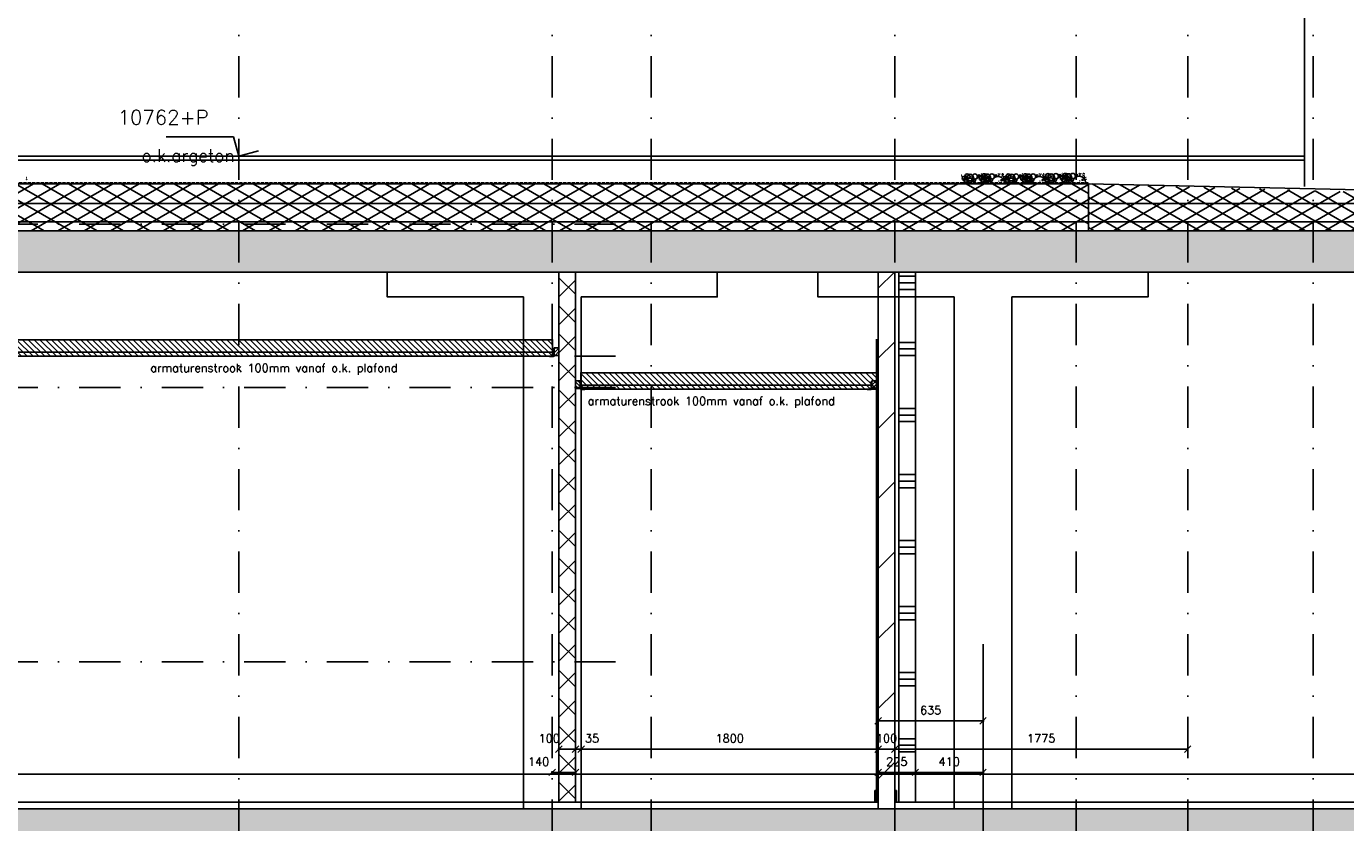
# Model space of a CAD drawing. Extents: x 0 to 297174, y -27731 to 163980.
# Tile 114 of 152: x 181911 to 189905, y 99172 to 103994. Entities that reach past the tile are written whole.
import ezdxf

# ---------------------------------------------------------------- set-up
doc = ezdxf.new("R2010")
doc.units = 0
doc.header["$LTSCALE"] = 5
doc.header["$MEASUREMENT"] = 0
doc.header["$PDMODE"] = 3
doc.header["$PDSIZE"] = 0.1
for name, pattern in [('DASHDOT', [1, 0.5, -0.25, 0, -0.25]), ('DD1', [2.66667, 1.66667, -0.5, 0, -0.5]), ('HIDDEN', [0.375, 0.25, -0.125])]:
    doc.linetypes.add(name, pattern=pattern)
doc.layers.get('0').update_dxf_attribs({"linetype": 'CONTINUOUS'})
doc.layers.get('DEFPOINTS').update_dxf_attribs({"linetype": 'CONTINUOUS'})
for name, color, linetype in [('A--01A1_ACEER', 1, 'CONTINUOUS'), ('A--A21--_F-23-', 9, 'CONTINUOUS'), ('A--A22--_F123-', 9, 'CONTINUOUS'), ('A--A23--_F--3-', 9, 'CONTINUOUS'), ('A--A25--_F--3-', 9, 'CONTINUOUS'), ('A--L13D3_VLOEREN', 3, 'CONTINUOUS'), ('A--L21--_F-23-', 4, 'CONTINUOUS'), ('A--L21D1_BUITENWAND', 1, 'CONTINUOUS'), ('A--L22--', 3, 'CONTINUOUS'), ('A--L22--_F--3-', 7, 'CONTINUOUS'), ('A--L22--_F-23-', 7, 'CONTINUOUS'), ('A--L22D2_BINNENWAND', 2, 'CONTINUOUS'), ('A--L23--', 7, 'CONTINUOUS'), ('A--L23--_F--3-', 7, 'CONTINUOUS'), ('A--L25--', 7, 'CONTINUOUS'), ('A--L25--_F-23-', 7, 'CONTINUOUS'), ('A--L27DC4_DAKEN', 4, 'HIDDEN'), ('A--L28D1_KONSTRUKTIES', 1, 'CONTINUOUS'), ('A--L35-D2-_PLAFONDS', 2, 'CONTINUOUS'), ('A--L35-D4-_PLAFONDS', 4, 'CONTINUOUS'), ('A--L35D1_PLAFONDS', 1, 'CONTINUOUS'), ('A--M$1A-_F123-', 1, 'CONTINUOUS'), ('A--M01A1_MAATVOERING', 1, 'CONTINUOUS'), ('A--M01B1_HOOGTE_MAATV', 1, 'CONTINUOUS'), ('A--T01B2_HOOGTE_MAATV', 2, 'CONTINUOUS'), ('A--T01B3_HOOGTE_MAATV', 3, 'CONTINUOUS'), ('STRAMIEN', 8, 'DD1'), ('X--LR---_CP', 7, 'CONTINUOUS')]:
    doc.layers.add(name, color=color, linetype=linetype)
doc.styles.add('HIEMSTRA', font='romans.shx')
doc.styles.add('HOOGTEXT', font='ROMANS.shx', dxfattribs={"height": 2.5})
doc.dimstyles.get("Standard").update_dxf_attribs({"dimscale": 50, "dimtxt": 2.5, "dimasz": 2, "dimexe": 0.3, "dimexo": 0.3, "dimgap": 2, "dimtad": 1, "dimdec": 0, "dimzin": 0, "dimdsep": 46, "dimtxsty": 'HIEMSTRA', "dimblk1": 'OBLIQUE', "dimblk2": 'OBLIQUE', "dimsah": 1, "dimcen": 0.09, "dimdle": 0.3, "dimclrd": 1, "dimclre": 1, "dimclrt": 2, "dimadec": 0, "dimazin": 0, "dimtfac": 1, "dimtdec": 4, "dimtix": 1, "dimtmove": 2, "dimatfit": 3, "dimldrblk": 'OBLIQUE', "dimfxl": 0, "dimtvp": 625, "dimtolj": 1, "dimtzin": 0, "dimarcsym": 0})

# ---------------------------------------------------------------- blocks, each defined once
blk = doc.blocks.new('GRIND')
for centre, radius in [((11.9, 51.7), 0.331), ((11.9, 47), 0.331), ((21.9, 35.1), 7.92), ((15.7, 24.2), 0.331), ((21.3, 19.4), 0.331), ((24.3, 27.4), 0.331), ((24.4, 27.4), 0.331), ((25.4, 7.4), 0.331), ((25.7, 7.5), 0.331), ((36.6, 18.6), 9.89), ((28.6, 47.3), 0.331), ((28.6, 47.3), 0.331), ((28.6, 14.5), 0.331), ((29, 1.6), 0.331), ((29.5, 20.6), 0.331), ((44.2, 45.6), 13.8), ((31.5, 27.2), 0.331), ((33.6, 51.1), 0.331), ((36.2, 28.8), 0.331), ((36.6, 27), 0.331), ((36.6, 4.5), 0.331), ((37, 22.3), 0.331), ((38.9, 44.7), 0.331), ((39.3, 44.9), 0.331), ((41.6, 20.1), 0.331), ((42.4, 32.2), 0.331), ((42.4, 32.2), 0.331), ((63.6, 37.9), 19.8), ((44.4, 43.2), 0.331), ((45.3, 23.5), 0.331), ((59.9, 20.6), 13.8), ((46.7, 20), 0.331), ((47.2, 15.2), 0.331), ((48.9, 52), 0.331), ((50.1, 4.5), 0.331), ((55.4, 16.4), 0.331), ((63.6, 42.1), 0.331), ((64.1, 53.8), 0.331), ((64.2, 53.8), 0.331), ((68.9, 42.1), 0.331), ((72.1, 53.9), 0.331), ((72.2, 53.8), 0.331), ((72.4, 53.8), 0.331), ((83.6, 21), 9.89), ((75, 16.5), 0.331), ((80.1, 35.8), 5.32), ((91.4, 43.5), 15.8), ((80.1, 35.8), 0.331), ((80.1, 35.8), 0.331), ((80.2, 51.6), 0.331), ((87.8, 22.1), 7.91), ((80.5, 25.5), 0.331), ((80.5, 25.5), 0.331), ((80.5, 25.5), 0.331), ((80.5, 25.5), 0.331), ((82.7, 33.2), 0.331), ((82.7, 33.2), 0.331), ((82.7, 33.2), 0.331), ((82.7, 33.2), 0.331), ((92.2, 26.1), 0.331), ((116.3, 47.4), 5.94), ((114.8, 47.9), 0.331), ((124.8, 36), 7.92), ((118.6, 25.2), 0.331), ((121.3, 51), 0.331), ((123.6, 0.8), 0.331), ((124.2, 20.4), 0.331), ((127.2, 28.3), 0.331), ((127.3, 28.4), 0.331), ((128.3, 8.4), 0.331), ((128.6, 8.5), 0.331), ((130, 59.7), 0.331), ((139.5, 19.6), 9.89), ((131.5, 48.3), 0.331), ((131.5, 48.3), 0.331), ((131.5, 15.5), 0.331), ((131.9, 2.5), 0.331), ((132.3, 50.9), 0.331), ((132.4, 21.5), 0.331), ((147.1, 46.5), 13.8), ((133.9, 14.5), 0.331), ((134.4, 28.1), 0.331), ((136.5, 52.1), 0.331), ((137, 50.9), 0.331), ((139.1, 29.8), 0.331), ((139.4, 57.3), 0.331), ((139.5, 28), 0.331), ((139.5, 5.4), 0.331), ((139.6, 57.8), 0.331), ((139.9, 23.3), 0.331), ((141.8, 45.6), 0.331), ((142.1, 45.9), 0.331), ((144.5, 21), 0.331), ((145.3, 33.1), 0.331), ((145.3, 33.1), 0.331), ((150.1, 20.5), 3.96), ((166.5, 38.8), 19.8), ((147.3, 44.1), 0.331), ((148.2, 24.5), 0.331), ((162.8, 21.6), 13.8), ((149.6, 20.9), 0.331), ((150.1, 16.2), 0.331), ((151.8, 53), 0.331), ((152.6, 54.6), 0.331), ((152.9, 54.4), 0.331), ((153, 5.4), 0.331), ((153.1, 44.6), 0.331), ((153.4, 44.4), 0.331), ((153.9, 19.9), 0.331), ((155.8, 59.1), 0.331), ((156.1, 59.6), 0.331), ((158.1, 45.6), 0.331), ((158.3, 17.4), 0.331), ((158.7, 20.6), 0.331), ((161.7, 34.7), 0.331), ((162.3, 35.6), 0.331), ((162.8, 40.3), 0.331), ((163.4, 56.7), 0.331), ((166.5, 43), 0.331), ((167, 54.8), 0.331), ((167.1, 54.7), 0.331), ((168.7, 6.2), 0.331), ((168.7, 6.2), 0.331), ((168.7, 6.2), 0.331), ((168.7, 6.2), 0.331), ((171.1, 34.4), 0.331), ((171.7, 23.3), 0.331), ((171.8, 43), 0.331), ((175, 54.8), 0.331), ((175.1, 54.8), 0.331), ((175.3, 54.7), 0.331), ((186.5, 21.9), 9.89), ((177.9, 17.4), 0.331), ((183, 36.7), 5.32), ((194.3, 44.4), 15.8), ((183, 36.7), 0.331), ((183, 36.7), 0.331), ((190.7, 23), 7.91), ((183.4, 26.4), 0.331), ((183.4, 26.4), 0.331), ((183.4, 26.4), 0.331), ((183.4, 26.4), 0.331), ((185.6, 34.1), 0.331), ((185.6, 34.1), 0.331), ((185.6, 34.1), 0.331), ((185.6, 34.1), 0.331), ((191.9, 0.6), 0.331), ((195.1, 27.1), 0.331), ((219.2, 48.3), 5.94), ((224.2, 51.9), 0.331), ((232.9, 60.6), 0.331), ((235.2, 51.8), 0.331), ((236.8, 15.5), 0.331), ((239.9, 51.8), 0.331), ((242.3, 58.3), 0.331), ((242.5, 58.8), 0.331), ((253, 21.4), 3.96), ((255.5, 55.5), 0.331), ((255.8, 55.3), 0.331), ((256, 45.6), 0.331), ((256.3, 45.4), 0.331), ((256.8, 20.9), 0.331), ((258.7, 60), 0.331), ((259, 60.5), 0.331), ((261, 46.5), 0.331), ((261.6, 51.7), 0.331), ((261.6, 47), 0.331), ((261.6, 21.5), 0.331), ((271.5, 35.1), 7.92), ((264.6, 35.6), 0.331), ((265.2, 36.5), 0.331), ((265.4, 24.2), 0.331), ((265.7, 41.2), 0.331), ((266.3, 57.7), 0.331), ((270.9, 19.4), 0.331), ((271.6, 7.2), 0.331), ((271.6, 7.2), 0.331), ((271.6, 7.2), 0.331), ((271.6, 7.2), 0.331), ((274, 35.4), 0.331), ((273.9, 27.4), 0.331), ((274, 27.4), 0.331), ((274.6, 24.2), 0.331), ((275.1, 7.4), 0.331), ((275.3, 7.5), 0.331), ((286.2, 18.6), 9.89), ((278.3, 47.3), 0.331), ((278.3, 47.3), 0.331), ((278.3, 14.5), 0.331), ((278.6, 1.6), 0.331), ((279.2, 20.6), 0.331), ((293.8, 45.6), 13.8), ((281.1, 27.2), 0.331), ((283.3, 51.1), 0.331), ((285.8, 28.8), 0.331), ((286.2, 27), 0.331), ((286.2, 4.5), 0.331), ((286.7, 22.3), 0.331), ((288.6, 44.7), 0.331), ((288.9, 44.9), 0.331), ((291.3, 20.1), 0.331), ((292, 32.2), 0.331), ((292, 32.2), 0.331), ((313.2, 37.9), 19.8), ((294.1, 43.2), 0.331), ((294.9, 23.5), 0.331), ((309.6, 20.6), 13.8), ((296.4, 20), 0.331), ((296.8, 15.2), 0.331), ((298.6, 52), 0.331), ((299.7, 4.5), 0.331), ((305.1, 16.4), 0.331), ((313.2, 42.1), 0.331), ((313.7, 53.8), 0.331), ((313.8, 53.8), 0.331), ((318.5, 42.1), 0.331), ((321.7, 53.9), 0.331), ((321.9, 53.8), 0.331), ((322, 53.8), 0.331), ((333.3, 21), 9.89), ((324.6, 16.5), 0.331), ((329.7, 35.8), 5.32), ((341, 43.5), 15.8), ((329.7, 35.8), 0.331), ((329.7, 35.8), 0.331), ((329.8, 51.6), 0.331), ((337.4, 22.1), 7.91), ((330.1, 25.5), 0.331), ((330.1, 25.5), 0.331), ((330.1, 25.5), 0.331), ((330.1, 25.5), 0.331), ((332.4, 33.2), 0.331), ((332.4, 33.2), 0.331), ((332.4, 33.2), 0.331), ((332.4, 33.2), 0.331), ((341.9, 26.1), 0.331), ((366, 47.4), 5.94), ((364.4, 47.9), 0.331), ((374.4, 36), 7.92), ((368.3, 25.2), 0.331), ((370.9, 51), 0.331), ((373.3, 0.8), 0.331), ((373.8, 20.4), 0.331), ((376.8, 28.3), 0.331), ((376.9, 28.4), 0.331), ((378, 8.4), 0.331), ((378.2, 8.5), 0.331), ((389.1, 19.6), 9.89), ((379.6, 59.7), 0.331), ((381.2, 48.3), 0.331), ((381.2, 48.3), 0.331), ((381.2, 15.5), 0.331), ((381.5, 2.5), 0.331), ((381.9, 50.9), 0.331), ((382.1, 21.5), 0.331), ((396.7, 46.5), 13.8), ((383.6, 14.5), 0.331), ((384, 28.1), 0.331), ((386.2, 52.1), 0.331), ((386.6, 50.9), 0.331), ((388.7, 29.8), 0.331), ((389, 57.3), 0.331), ((389.1, 28), 0.331), ((389.1, 5.4), 0.331), ((389.3, 57.8), 0.331), ((389.6, 23.3), 0.331), ((391.5, 45.6), 0.331), ((391.8, 45.9), 0.331), ((394.2, 21), 0.331), ((394.9, 33.1), 0.331), ((394.9, 33.1), 0.331), ((399.7, 20.5), 3.96), ((416.1, 38.8), 19.8), ((397, 44.1), 0.331), ((397.8, 24.5), 0.331), ((412.5, 21.6), 13.8), ((399.3, 20.9), 0.331), ((399.7, 16.2), 0.331), ((401.5, 53), 0.331), ((402.2, 54.6), 0.331), ((402.5, 54.4), 0.331), ((402.6, 5.4), 0.331), ((402.8, 44.6), 0.331), ((403.1, 44.4), 0.331), ((403.6, 19.9), 0.331), ((405.4, 59.1), 0.331), ((405.7, 59.6), 0.331), ((407.8, 45.6), 0.331), ((408, 17.4), 0.331), ((408.4, 20.6), 0.331), ((411.3, 34.7), 0.331), ((411.9, 35.6), 0.331), ((412.5, 40.3), 0.331), ((413.1, 56.7), 0.331), ((416.1, 43), 0.331), ((416.6, 54.8), 0.331), ((416.7, 54.7), 0.331), ((418.4, 6.2), 0.331), ((418.4, 6.2), 0.331), ((418.4, 6.2), 0.331), ((418.4, 6.2), 0.331), ((420.7, 34.4), 0.331), ((421.3, 23.3), 0.331), ((421.4, 43), 0.331), ((424.6, 54.8), 0.331), ((424.8, 54.8), 0.331), ((424.9, 54.7), 0.331), ((436.1, 21.9), 9.89), ((427.5, 17.4), 0.331), ((432.6, 36.7), 5.32), ((443.9, 44.4), 15.8), ((432.6, 36.7), 0.331), ((432.6, 36.7), 0.331), ((440.3, 23), 7.91), ((433, 26.4), 0.331), ((433, 26.4), 0.331), ((433, 26.4), 0.331), ((433, 26.4), 0.331), ((435.3, 34.1), 0.331), ((435.3, 34.1), 0.331), ((435.3, 34.1), 0.331), ((435.3, 34.1), 0.331), ((441.6, 0.6), 0.331), ((444.8, 27.1), 0.331), ((468.9, 48.3), 5.94), ((473.8, 51.9), 0.331), ((482.5, 60.6), 0.331), ((484.8, 51.8), 0.331), ((486.5, 15.5), 0.331), ((489.5, 51.8), 0.331), ((491.9, 58.3), 0.331), ((492.2, 58.8), 0.331), ((502.6, 21.4), 3.96), ((502.5, 49.3), 0.331), ((512.5, 37.4), 7.92), ((505.1, 55.5), 0.331), ((505.4, 55.3), 0.331), ((505.7, 45.6), 0.331), ((506, 45.4), 0.331), ((506.3, 26.5), 0.331), ((506.5, 20.9), 0.331), ((508.3, 60), 0.331), ((508.6, 60.5), 0.331), ((510.7, 46.5), 0.331), ((511.3, 21.5), 0.331), ((511.3, 2.1), 0.331), ((511.9, 21.7), 0.331), ((514.2, 35.6), 0.331), ((514.8, 36.5), 0.331), ((514.8, 29.7), 0.331), ((515, 29.7), 0.331), ((515.4, 41.2), 0.331), ((516, 57.7), 0.331), ((516, 9.7), 0.331), ((516.2, 9.8), 0.331), ((527.1, 20.9), 9.89), ((519.2, 49.6), 0.331), ((519.2, 49.6), 0.331), ((519.2, 16.8), 0.331), ((519.5, 3.8), 0.331), ((520.1, 22.9), 0.331), ((534.7, 47.9), 13.8), ((521.3, 7.2), 0.331), ((521.3, 7.2), 0.331), ((521.3, 7.2), 0.331), ((521.3, 7.2), 0.331), ((522, 29.4), 0.331), ((523.6, 35.4), 0.331), ((524.2, 24.2), 0.331), ((526.8, 31.1), 0.331), ((527.1, 29.3), 0.331), ((527.2, 6.8), 0.331), ((527.6, 24.6), 0.331), ((529.5, 46.9), 0.331), ((529.8, 47.2), 0.331), ((532.2, 22.3), 0.331), ((532.9, 34.5), 0.331), ((532.9, 34.5), 0.331), ((533, 1.5), 0.331), ((554.2, 40.1), 19.8), ((535, 45.5), 0.331), ((535.8, 25.8), 0.331), ((550.5, 22.9), 13.8), ((537.3, 22.2), 0.331), ((537.8, 17.5), 0.331), ((539.5, 54.3), 0.331), ((540.7, 6.8), 0.331), ((546, 18.7), 0.331), ((554.2, 44.3), 0.331), ((554.6, 56.1), 0.331), ((554.8, 56.1), 0.331), ((559.5, 44.3), 0.331), ((562.6, 56.2), 0.331), ((562.8, 56.1), 0.331), ((563, 56.1), 0.331), ((574.2, 23.2), 9.89), ((565.5, 18.7), 0.331), ((570.7, 38), 5.32), ((581.9, 45.8), 15.8), ((570.7, 38), 0.331), ((570.7, 38), 0.331), ((578.4, 24.4), 7.91), ((571.1, 27.8), 0.331), ((571.1, 27.8), 0.331), ((571.1, 27.8), 0.331), ((571.1, 27.8), 0.331), ((573.3, 35.5), 0.331), ((573.3, 35.5), 0.331), ((573.3, 35.5), 0.331), ((573.3, 35.5), 0.331), ((579.6, 2), 0.331), ((582.8, 28.4), 0.331), ((606.9, 49.7), 5.94), ((605.4, 50.2), 0.331), ((615.4, 38.3), 7.92), ((609.2, 27.5), 0.331), ((611.8, 53.3), 0.331), ((614.2, 3), 0.331), ((614.8, 22.6), 0.331), ((617.7, 30.6), 0.331), ((617.8, 30.6), 0.331), ((618.9, 10.7), 0.331), ((619.1, 10.7), 0.331), ((630, 21.8), 9.89), ((620.5, 61.9), 0.331), ((622.1, 50.5), 0.331), ((622.1, 50.5), 0.331), ((622.1, 17.7), 0.331), ((622.4, 4.8), 0.331), ((622.9, 53.1), 0.331), ((623, 23.8), 0.331), ((637.6, 48.8), 13.8), ((624.5, 16.8), 0.331), ((624.9, 30.4), 0.331), ((627.6, 53.1), 0.331), ((629.6, 32.1), 0.331), ((629.9, 59.6), 0.331), ((630, 30.3), 0.331), ((630.1, 7.7), 0.331), ((630.2, 60.1), 0.331), ((630.5, 25.6), 0.331), ((632.4, 47.9), 0.331), ((632.7, 48.1), 0.331), ((635.1, 23.3), 0.331), ((635.8, 35.4), 0.331), ((635.8, 35.4), 0.331), ((635.9, 2.4), 0.331), ((640.6, 22.7), 3.96), ((657.1, 41.1), 19.8), ((637.9, 46.4), 0.331), ((638.7, 26.7), 0.331), ((653.4, 23.8), 13.8), ((640.2, 23.2), 0.331), ((640.7, 18.5), 0.331), ((642.4, 55.3), 0.331), ((643.1, 56.8), 0.331), ((643.4, 56.7), 0.331), ((643.6, 7.7), 0.331), ((643.7, 46.9), 0.331), ((644, 46.7), 0.331), ((644.5, 22.2), 0.331), ((646.4, 61.4), 0.331), ((646.7, 61.8), 0.331), ((648.7, 47.9), 0.331), ((648.9, 19.6), 0.331), ((649.3, 22.9), 0.331), ((652.2, 37), 0.331), ((652.8, 37.9), 0.331), ((653.4, 42.6), 0.331), ((654, 59), 0.331), ((657.1, 45.3), 0.331), ((657.5, 57), 0.331), ((657.7, 57), 0.331), ((659.3, 8.5), 0.331), ((659.3, 8.5), 0.331), ((659.3, 8.5), 0.331), ((659.3, 8.5), 0.331), ((661.6, 36.7), 0.331), ((662.2, 25.6), 0.331), ((662.4, 45.3), 0.331), ((665.5, 57.1), 0.331), ((665.7, 57.1), 0.331), ((665.9, 57), 0.331), ((677.1, 24.2), 9.89), ((668.4, 19.7), 0.331), ((673.6, 39), 5.32), ((684.8, 46.7), 15.8), ((673.6, 39), 0.331), ((673.6, 39), 0.331), ((681.3, 25.3), 7.91), ((674, 28.7), 0.331), ((674, 28.7), 0.331), ((674, 28.7), 0.331), ((674, 28.7), 0.331), ((676.2, 36.4), 0.331), ((676.2, 36.4), 0.331), ((676.2, 36.4), 0.331), ((676.2, 36.4), 0.331), ((682.5, 2.9), 0.331), ((685.7, 29.3), 0.331), ((709.8, 50.6), 5.94), ((714.7, 54.2), 0.331), ((723.4, 62.9), 0.331), ((725.8, 54.1), 0.331), ((727.4, 17.7), 0.331), ((730.5, 54.1), 0.331), ((732.8, 60.5), 0.331), ((733.1, 61), 0.331), ((743.5, 23.7), 3.96), ((746, 57.8), 0.331), ((746.3, 57.6), 0.331), ((746.6, 47.8), 0.331), ((746.9, 47.6), 0.331), ((747.4, 23.2), 0.331), ((749.3, 62.3), 0.331), ((749.6, 62.8), 0.331), ((751.6, 48.8), 0.331), ((752.2, 23.8), 0.331), ((755.1, 37.9), 0.331), ((755.7, 38.8), 0.331), ((756.3, 43.5), 0.331), ((756.9, 59.9), 0.331), ((762.2, 9.5), 0.331), ((762.2, 9.5), 0.331), ((762.2, 9.5), 0.331), ((762.2, 9.5), 0.331), ((764.5, 37.6), 0.331), ((765.1, 26.5), 0.331)]:
    blk.add_circle(centre, radius)
for centre, start, end in [((128.9, 2.6), 356.22956, 183.77045), ((231.8, 3.6), 354.87359, 185.12642), ((378.5, 2.6), 356.22958, 183.77043), ((481.4, 3.6), 354.87361, 185.1264), ((619.4, 4.9), 352.95741, 187.0426), ((722.3, 5.8), 351.59314, 188.40686)]:
    blk.add_arc(centre, 40, start, end)
blk = doc.blocks.new('*U1698')
at = {"layer": 'A--L23--_F--3-', "color": 2, "linetype": 'Continuous'}
blk.add_lwpolyline([(0, 0), (0, 20), (-7546.5, 20), (-7546.5, 0)], dxfattribs=at)
blk = doc.blocks.new('Q020259-')
at = {"layer": 'A--A25--_F--3-'}
h = blk.add_hatch(dxfattribs=at)
h.set_pattern_fill('ALFALINE', color=256, scale=15, style=0, pattern_type=2)
h.set_pattern_definition([(45, (0, 0), (-10.6066, 10.6066), [])])
h.paths.add_polyline_path([(0, 0), (0, 46), (28, 46), (28, 0)])
at = {"layer": 'A--L25--_F-23-', "color": 2, "linetype": 'Continuous'}
blk.add_lwpolyline([(0, 0), (0, 46), (28, 46), (28, 0)], close=True, dxfattribs=at)
at = {"layer": 'X--LR---_CP'}
for p in [(0, 0), (0, 0), (28, 0)]:
    blk.add_point(p, dxfattribs=at)
blk = doc.blocks.new('*U1624')
at = {"layer": 'A--A22--_F123-', "linetype": 'Continuous'}
h = blk.add_hatch(dxfattribs=at)
h.set_pattern_fill('ALFAKRS', color=256, scale=120, style=0)
h.set_pattern_definition([(45, (-185187.59, -102505.91), (-84.852814, 84.852814), []), (135, (-185187.59, -102505.91), (-84.852814, -84.852814), [])])
h.paths.add_polyline_path([(0, 0), (50, 0), (50, -3210), (0, -3210), (-50, -3210), (-50, 0)])
at = {"layer": 'A--L22--_F--3-', "color": 3, "linetype": 'Continuous'}
for points in [[(0, 0), (-50, 0), (-50, -3210), (0, -3210)], [(0, 0), (50, 0), (50, -3210), (0, -3210)]]:
    blk.add_lwpolyline(points, dxfattribs=at)
blk = doc.blocks.new('_OBLIQUE')
at = {"color": 0, "linetype": 'ByBlock'}
blk.add_line((-0.5, -0.5), (0.5, 0.5), dxfattribs=at)
blk = doc.blocks.new('*D444')
at = {"layer": 'A--M$1A-_F123-', "color": 1, "lineweight": -2}
for p, q in [((185131.6, 99617.4), (185243.6, 99617.4)), ((185137.6, 99617.2), (185137.6, 99623.4)), ((185237.6, 99617.2), (185237.6, 99623.4))]:
    blk.add_line(p, q, dxfattribs=at)
at = {"layer": 'DEFPOINTS', "color": 0}
for p in [(185137.6, 99611.2), (185237.6, 99617.4), (185237.6, 99611.2)]:
    blk.add_point(p, dxfattribs=at)
at = {"layer": 'A--M$1A-_F123-', "color": 1, "lineweight": -2, "xscale": 40, "yscale": 40, "zscale": 40, "rotation": 180}
blk.add_blockref('_OBLIQUE', (185137.6, 99617.4), dxfattribs=at)
at = {"layer": 'A--M$1A-_F123-', "color": 1, "lineweight": -2, "xscale": 40, "yscale": 40, "zscale": 40}
blk.add_blockref('_OBLIQUE', (185237.6, 99617.4), dxfattribs=at)
at = {"layer": 'A--M$1A-_F123-', "color": 2, "insert": (185078.8, 99682.4), "char_height": 50, "attachment_point": 5, "style": 'HIEMSTRA'}
blk.add_mtext('\\A1;100', dxfattribs=at)
blk = doc.blocks.new('*D445')
at = {"layer": 'A--M$1A-_F123-', "color": 1, "lineweight": -2}
for p, q in [((185237.6, 99617.4), (185197.6, 99617.4)), ((185237.6, 99617.4), (185272.6, 99617.4)), ((185272.6, 99617.4), (185312.6, 99617.4))]:
    blk.add_line(p, q, dxfattribs=at)
at = {"layer": 'DEFPOINTS', "color": 0}
for p in [(185237.6, 99617.4), (185272.6, 99617.4), (185272.6, 99617.4)]:
    blk.add_point(p, dxfattribs=at)
at = {"layer": 'A--M$1A-_F123-', "color": 1, "lineweight": -2, "xscale": 40, "yscale": 40, "zscale": 40}
blk.add_blockref('_OBLIQUE', (185237.6, 99617.4), dxfattribs=at)
at = {"layer": 'A--M$1A-_F123-', "color": 1, "lineweight": -2, "xscale": 40, "yscale": 40, "zscale": 40, "rotation": 180}
blk.add_blockref('_OBLIQUE', (185272.6, 99617.4), dxfattribs=at)
at = {"layer": 'A--M$1A-_F123-', "color": 2, "insert": (185338.5, 99682.4), "char_height": 50, "attachment_point": 5, "style": 'HIEMSTRA'}
blk.add_mtext('\\A1;35', dxfattribs=at)
blk = doc.blocks.new('*D446')
at = {"layer": 'A--M$1A-_F123-', "color": 1, "lineweight": -2}
for p, q in [((185091.6, 99476.6), (185243.6, 99476.6)), ((185097.6, 99483.2), (185097.6, 99470.6)), ((185237.6, 99483.2), (185237.6, 99470.6))]:
    blk.add_line(p, q, dxfattribs=at)
at = {"layer": 'DEFPOINTS', "color": 0}
for p in [(185097.6, 99489.2), (185237.6, 99489.2), (185237.6, 99476.6)]:
    blk.add_point(p, dxfattribs=at)
at = {"layer": 'A--M$1A-_F123-', "color": 1, "lineweight": -2, "xscale": 40, "yscale": 40, "zscale": 40, "rotation": 180}
blk.add_blockref('_OBLIQUE', (185097.6, 99476.6), dxfattribs=at)
at = {"layer": 'A--M$1A-_F123-', "color": 1, "lineweight": -2, "xscale": 40, "yscale": 40, "zscale": 40}
blk.add_blockref('_OBLIQUE', (185237.6, 99476.6), dxfattribs=at)
at = {"layer": 'A--M$1A-_F123-', "color": 2, "insert": (185014.5, 99541.6), "char_height": 50, "attachment_point": 5, "style": 'HIEMSTRA'}
blk.add_mtext('\\A1;140', dxfattribs=at)
blk = doc.blocks.new('*U1623')
at = {"layer": 'A--A22--_F123-', "linetype": 'Continuous'}
h = blk.add_hatch(dxfattribs=at)
h.set_pattern_fill('ALFALINE', color=256, scale=300, style=0)
h.set_pattern_definition([(45, (-187122.6, -102505.9), (-212.13203, 212.13203), [])])
h.paths.add_polyline_path([(0, 0), (50, 0), (50, -3250), (0, -3250), (-50, -3250), (-50, 0)])
at = {"layer": 'A--L22--_F--3-', "color": 4, "linetype": 'Continuous'}
for points in [[(0, 0), (-50, 0), (-50, -3250), (0, -3250)], [(0, 0), (50, 0), (50, -3250), (0, -3250)]]:
    blk.add_lwpolyline(points, dxfattribs=at)
blk = doc.blocks.new('*U1622')
at = {"layer": 'A--L23--_F--3-', "color": 2, "linetype": 'Continuous'}
blk.add_lwpolyline([(0, 0), (0, 20), (-6562, 20), (-6562, 0)], dxfattribs=at)
blk = doc.blocks.new('*D450')
at = {"layer": 'A--M$1A-_F123-', "color": 1, "lineweight": -2}
for p, q in [((185266.6, 99617.4), (187078.6, 99617.4)), ((185272.6, 99634.9), (185272.6, 99611.4)), ((187072.6, 99634.9), (187072.6, 99611.4))]:
    blk.add_line(p, q, dxfattribs=at)
at = {"layer": 'DEFPOINTS', "color": 0}
for p in [(185272.6, 99640.9), (187072.6, 99640.9), (187072.6, 99617.4)]:
    blk.add_point(p, dxfattribs=at)
at = {"layer": 'A--M$1A-_F123-', "color": 1, "lineweight": -2, "xscale": 40, "yscale": 40, "zscale": 40, "rotation": 180}
blk.add_blockref('_OBLIQUE', (185272.6, 99617.4), dxfattribs=at)
at = {"layer": 'A--M$1A-_F123-', "color": 1, "lineweight": -2, "xscale": 40, "yscale": 40, "zscale": 40}
blk.add_blockref('_OBLIQUE', (187072.6, 99617.4), dxfattribs=at)
at = {"layer": 'A--M$1A-_F123-', "color": 2, "insert": (186172.6, 99682.4), "char_height": 50, "attachment_point": 5, "style": 'HIEMSTRA'}
blk.add_mtext('\\A1;1800', dxfattribs=at)
blk = doc.blocks.new('*D451')
at = {"layer": 'A--M$1A-_F123-', "color": 1, "lineweight": -2}
for p, q in [((187072.6, 99617.4), (187032.6, 99617.4)), ((187072.6, 99617.4), (187172.6, 99617.4)), ((187172.6, 99617.4), (187212.6, 99617.4))]:
    blk.add_line(p, q, dxfattribs=at)
at = {"layer": 'DEFPOINTS', "color": 0}
for p in [(187072.6, 99617.4), (187172.6, 99617.4), (187172.6, 99617.4)]:
    blk.add_point(p, dxfattribs=at)
at = {"layer": 'A--M$1A-_F123-', "color": 1, "lineweight": -2, "xscale": 40, "yscale": 40, "zscale": 40}
blk.add_blockref('_OBLIQUE', (187072.6, 99617.4), dxfattribs=at)
at = {"layer": 'A--M$1A-_F123-', "color": 1, "lineweight": -2, "xscale": 40, "yscale": 40, "zscale": 40, "rotation": 180}
blk.add_blockref('_OBLIQUE', (187172.6, 99617.4), dxfattribs=at)
at = {"layer": 'A--M$1A-_F123-', "color": 2, "insert": (187122.6, 99682.4), "char_height": 50, "attachment_point": 5, "style": 'HIEMSTRA'}
blk.add_mtext('\\A1;100', dxfattribs=at)
blk = doc.blocks.new('*D452')
at = {"layer": 'A--M$1A-_F123-', "color": 1, "lineweight": -2}
blk.add_line((187166.6, 99617.4), (188953.6, 99617.4), dxfattribs=at)
at = {"layer": 'DEFPOINTS', "color": 0}
for p in [(187172.6, 99617.4), (188947.6, 99617.4), (188947.6, 99617.4)]:
    blk.add_point(p, dxfattribs=at)
at = {"layer": 'A--M$1A-_F123-', "color": 1, "lineweight": -2, "xscale": 40, "yscale": 40, "zscale": 40, "rotation": 180}
blk.add_blockref('_OBLIQUE', (187172.6, 99617.4), dxfattribs=at)
at = {"layer": 'A--M$1A-_F123-', "color": 1, "lineweight": -2, "xscale": 40, "yscale": 40, "zscale": 40}
blk.add_blockref('_OBLIQUE', (188947.6, 99617.4), dxfattribs=at)
at = {"layer": 'A--M$1A-_F123-', "color": 2, "insert": (188060.1, 99682.4), "char_height": 50, "attachment_point": 5, "style": 'HIEMSTRA'}
blk.add_mtext('\\A1;1775', dxfattribs=at)
blk = doc.blocks.new('*D453')
at = {"layer": 'A--M$1A-_F123-', "color": 1, "lineweight": -2}
for p, q in [((187291.6, 99476.6), (187713.6, 99476.6)), ((187297.6, 99481.4), (187297.6, 99470.6)), ((187707.6, 99481.4), (187707.6, 99470.6))]:
    blk.add_line(p, q, dxfattribs=at)
at = {"layer": 'DEFPOINTS', "color": 0}
for p in [(187297.6, 99487.4), (187707.6, 99487.4), (187707.6, 99476.6)]:
    blk.add_point(p, dxfattribs=at)
at = {"layer": 'A--M$1A-_F123-', "color": 1, "lineweight": -2, "xscale": 40, "yscale": 40, "zscale": 40, "rotation": 180}
blk.add_blockref('_OBLIQUE', (187297.6, 99476.6), dxfattribs=at)
at = {"layer": 'A--M$1A-_F123-', "color": 1, "lineweight": -2, "xscale": 40, "yscale": 40, "zscale": 40}
blk.add_blockref('_OBLIQUE', (187707.6, 99476.6), dxfattribs=at)
at = {"layer": 'A--M$1A-_F123-', "color": 2, "insert": (187502.6, 99541.6), "char_height": 50, "attachment_point": 5, "style": 'HIEMSTRA'}
blk.add_mtext('\\A1;410', dxfattribs=at)
blk = doc.blocks.new('*D454')
at = {"layer": 'A--M$1A-_F123-', "color": 1, "lineweight": -2}
for p, q in [((187713.6, 99787.8), (187066.6, 99787.8)), ((187072.6, 99777), (187072.6, 99793.8)), ((187707.6, 99777), (187707.6, 99793.8))]:
    blk.add_line(p, q, dxfattribs=at)
at = {"layer": 'DEFPOINTS', "color": 0}
for p in [(187072.6, 99787.8), (187072.6, 99771), (187707.6, 99771)]:
    blk.add_point(p, dxfattribs=at)
at = {"layer": 'A--M$1A-_F123-', "color": 1, "lineweight": -2, "xscale": 40, "yscale": 40, "zscale": 40, "rotation": 180}
blk.add_blockref('_OBLIQUE', (187072.6, 99787.8), dxfattribs=at)
at = {"layer": 'A--M$1A-_F123-', "color": 1, "lineweight": -2, "xscale": 40, "yscale": 40, "zscale": 40}
blk.add_blockref('_OBLIQUE', (187707.6, 99787.8), dxfattribs=at)
at = {"layer": 'A--M$1A-_F123-', "color": 2, "insert": (187390.1, 99852.8), "char_height": 50, "attachment_point": 5, "style": 'HIEMSTRA'}
blk.add_mtext('\\A1;635', dxfattribs=at)
blk = doc.blocks.new('*U1621')
at = {"layer": 'A--A22--_F123-', "linetype": 'Continuous'}
h = blk.add_hatch(dxfattribs=at)
h.set_pattern_fill('ALFAPLST', color=256, scale=400, style=0)
h.set_pattern_definition([(0, (0, 0), (0, 400), []), (0, (0, 40), (0, 400), []), (0, (0, 80), (0, 400), [])])
h.paths.add_polyline_path([(0, 0), (-50, 0), (-50, 3210), (0, 3210), (50, 3210), (50, 0)])
at = {"layer": 'A--L22--_F-23-', "color": 3, "linetype": 'Continuous'}
for points in [[(0, 0), (-50, 0), (-50, 3210), (0, 3210)], [(0, 0), (50, 0), (50, 3210), (0, 3210)]]:
    blk.add_lwpolyline(points, dxfattribs=at)
blk = doc.blocks.new('*D459')
at = {"layer": 'A--M$1A-_F123-', "color": 1, "lineweight": -2}
blk.add_line((187303.6, 99476.6), (187066.6, 99476.6), dxfattribs=at)
at = {"layer": 'DEFPOINTS', "color": 0}
for p in [(187072.6, 99476.6), (187072.6, 99476.6), (187297.6, 99476.6)]:
    blk.add_point(p, dxfattribs=at)
at = {"layer": 'A--M$1A-_F123-', "color": 1, "lineweight": -2, "xscale": 40, "yscale": 40, "zscale": 40, "rotation": 180}
blk.add_blockref('_OBLIQUE', (187072.6, 99476.6), dxfattribs=at)
at = {"layer": 'A--M$1A-_F123-', "color": 1, "lineweight": -2, "xscale": 40, "yscale": 40, "zscale": 40}
blk.add_blockref('_OBLIQUE', (187297.6, 99476.6), dxfattribs=at)
at = {"layer": 'A--M$1A-_F123-', "color": 2, "insert": (187185.1, 99541.6), "char_height": 50, "attachment_point": 5, "style": 'HIEMSTRA'}
blk.add_mtext('\\A1;225', dxfattribs=at)
blk = doc.blocks.new('HOOGTEP')
at = {"layer": 'A--M01A1_MAATVOERING'}
for p, q in [((0, 0), (0.62, 2.33)), ((0.62, 2.33), (8.79, 2.33)), ((-2.41, 0.65), (0, 0))]:
    blk.add_line(p, q, dxfattribs=at)
at = {"layer": 'A--M01B1_HOOGTE_MAATV'}
blk.add_line((-1.38, 0), (0.91, 0), dxfattribs=at)
at = {"layer": 'A--T01B2_HOOGTE_MAATV', "style": 'HOOGTEXT', "flags": 4}
blk.add_attdef('TEKST', (1.84, -0.67), '', height=1.5, dxfattribs=at)
at = {"layer": 'A--T01B3_HOOGTE_MAATV', "style": 'HOOGTEXT', "flags": 4}
blk.add_attdef('HOOGTE', (1.67, 3.82), '', height=1.75, dxfattribs=at)

msp = doc.modelspace()

# ---------------------------------------------------------------- hatches: boundary and pattern name
at = {"layer": 'A--01A1_ACEER', "linetype": 'Continuous'}
h = msp.add_hatch(dxfattribs=at)
h.set_pattern_fill('ANSI31', color=256, scale=200, style=0)
h.set_pattern_definition([(135, (342823.277, 6850), (17.6776695, 17.6776695), [])])
h.paths.add_polyline_path([(179897.6, 101995.9), (185099, 101995.9), (185099, 102095.9), (179897.6, 102095.9)])
h = msp.add_hatch(dxfattribs=at)
h.set_pattern_fill('ANSI31', color=256, scale=200, style=0)
h.set_pattern_definition([(135, (344786.856, 6650.002), (17.6776695, 17.6776695), [])])
h.paths.add_polyline_path([(185269.8, 101795.9), (187062.6, 101795.9), (187062.6, 101895.9), (185269.8, 101895.9)])
at = {"layer": 'A--A21--_F-23-'}
h = msp.add_hatch(dxfattribs=at)
h.set_pattern_fill('ALFAISO', color=256, scale=80, angle=270, style=0, pattern_type=2)
h.set_pattern_definition([(330, (64939.89, -3500), (40, 69.282032), []), (30, (64939.89, -3500), (-40, 69.282032), [])])
h.paths.add_polyline_path([(188347.6, 103040.9), (188347.6, 102755.9), (179536.3, 102755.9), (179536.3, 103040.9)])
h = msp.add_hatch(dxfattribs=at)
h.set_pattern_fill('ALFAISO', color=256, scale=80, angle=270, style=0, pattern_type=2)
h.set_pattern_definition([(330, (-40, 7e-15), (40, 69.282032), []), (30, (-40, 7e-15), (-40, 69.282032), [])])
h.paths.add_polyline_path([(188947.6, 103022.5), (188347.6, 103040.9), (188347.6, 102775.5), (188381.6, 102755.9), (188947.6, 102755.9)])
h.paths.add_polyline_path([(189708.6, 102999.1), (188947.6, 103022.5), (188947.6, 102755.9), (189708.6, 102755.9)])
h.paths.add_polyline_path([(193404, 102885.6), (189708.6, 102999.1), (189708.6, 102755.9), (193437.4, 102755.9, -0.078843)])
h.paths.add_polyline_path([(193719.6, 102855.9), (193719.6, 102875.9), (193404, 102885.6, 0.078843), (193437.4, 102755.9), (193719.6, 102755.9), (193719.6, 102798.4), (193717.6, 102798.4), (193717.6, 102820.4), (193719.6, 102820.4)])
at = {"layer": 'A--A23--_F--3-'}
h = msp.add_hatch(dxfattribs=at)
h.set_pattern_fill('ALFABET', color=256, scale=20, angle=1, style=0, pattern_type=2)
h.set_pattern_definition([(46, (64979.89, -3500), (-86.32078, 83.359004), []), (51, (64979.89, -3500), (143.64922, -10.04493), [15, -165]), (356, (64979.9, -3500), (-30.37155, 149.9312), [12, -132]), (101.4514, (64991.86, -3500.84), (113.27778, 139.88618), [12.74804, -140.22842]), (47.1842, (64979.2, -3460), (213.99344, -29.37358), [22.5, -247.5]), (97.6356, (64997.03, -3462.45), (183.50393, 198.05632), [19.12206, -210.3426]), (352.1842, (64979.2, -3460), (183.50378, 198.05647), [18, -198]), (22, (64999.37, -3469.66), (120.76856, -78.42802), [15, -165]), (327, (64999.37, -3469.66), (46.12453, 145.85721), [12, -132]), (72.4514, (65009.43, -3476.19), (166.89315, 67.42906), [12.74804, -140.22842]), (38.5, (64979.893, -3500), (1.269641, 66.611074), [0, -130.4, 0, -134, 0, -132.5]), (8.5, (64979.89, -3500), (51.229207, 79.788568), [0, -76.4, 0, -127.4, 0, -50.5]), (328.5, (64935.3, -3500.78), (106.826954, -2.64699), [0, -50, 0, -156, 0, -207]), (318.5, (64915.3, -3501.13), (116.270055, 22.05355), [0, -65, 0, -103.6, 0, -147]), (318.5, (64915.3, -3501.13), (116.270055, 22.05355), [0, -65, 0, -103.6, 0, -147])])
h.paths.add_polyline_path([(193719.6, 102755.9), (193719.6, 102505.9), (179546.3, 102505.9), (179546.3, 102755.9)])
h = msp.add_hatch(dxfattribs=at)
h.set_pattern_fill('ALFABET', color=256, scale=50, angle=1, style=0, pattern_type=2)
h.set_pattern_definition([(46, (0, 0), (-215.80194, 208.3975), []), (51, (0, 0), (359.12306, -25.11233), [37.5, -412.5]), (356, (0, 0), (-75.9289, 374.828), [30, -330]), (101.4514, (29.93, -2.1), (283.19445, 349.71546), [31.8701, -350.57106]), (47.1842, (-1.75, 100), (534.9836, -73.4339), [56.25, -618.75]), (97.6356, (42.84, 93.87), (458.7598, 495.1408), [47.8051, -525.8565]), (352.1842, (-1.75, 100), (458.7594, 495.1412), [45, -495]), (22, (48.68, 75.86), (301.9214, -196.07005), [37.5, -412.5]), (327, (48.7, 75.86), (115.3113, 364.643), [30, -330]), (72.4514, (73.84, 59.52), (417.23286, 168.57264), [31.8701, -350.57106]), (38.5, (0, 0), (3.1741, 166.527686), [0, -326, 0, -335, 0, -331.25]), (8.5, (0, 0), (128.07302, 199.47142), [0, -191, 0, -318.5, 0, -126.25]), (328.5, (-111.48, -1.95), (267.067385, -6.617475), [0, -125, 0, -390, 0, -517.5]), (318.5, (-161.48, -2.82), (290.67514, 55.13387), [0, -162.5, 0, -259, 0, -367.5]), (318.5, (-161.48, -2.82), (290.67514, 55.13387), [0, -162.5, 0, -259, 0, -367.5])])
h.paths.add_polyline_path([(193819.4, 95505.9), (177097.5, 95505.9), (177097.5, 99255.9), (193819.4, 99255.9)])
h.paths.add_polyline_path([(185272.6, 99005.8), (193819.4, 99005.9), (193819.4, 95755.9), (185272.6, 95755.9)], flags=16)
h.paths.add_polyline_path([(184972.6, 95795.9), (177399.2, 95795.9), (177399.2, 98855.9), (184972.6, 98855.9)], flags=16)

# ---------------------------------------------------------------- linework, layer by layer
for centre in [(181912.1, 103078.5), (181912.7, 103067.4)]:
    msp.add_circle(centre, 0.331)
at = {"layer": 'A--01A1_ACEER'}
for p, q in [((181116.6, 103207.9), (189654.6, 103207.9)), ((187707.6, 98904.1), (187707.6, 100252)), ((184778.2, 99295.9), (186220.8, 99295.9))]:
    msp.add_line(p, q, dxfattribs=at)
at = {"layer": 'A--01A1_ACEER', "ltscale": 10}
msp.add_line((162632.5, 99465.9), (204168.1, 99465.9), dxfattribs=at)
at = {"layer": 'A--A21--_F-23-'}
for p, q in [((188347.6, 102853.6), (188351.6, 102855.9)), ((188347.6, 102775.5), (188381.6, 102755.9))]:
    msp.add_line(p, q, dxfattribs=at)
at = {"layer": 'A--L13D3_VLOEREN'}
for p, q in [((193719.6, 102919.9), (188347.6, 103040.9)), ((193719.5, 102920.8), (179536.3, 102920.8)), ((193719.5, 102810.8), (179536.3, 102810.8)), ((188347.6, 102855.9), (188347.6, 102755.9)), ((188347.6, 102755.9), (193719.6, 102755.9))]:
    msp.add_line(p, q, dxfattribs=at)
msp.add_lwpolyline([(188347.6, 103040.9), (188347.6, 102755.9), (179536.3, 102755.9), (179536.3, 103040.9)], close=True, dxfattribs=at)
at = {"layer": 'A--L21--_F-23-', "linetype": 'Continuous'}
msp.add_line((193819.4, 99255.9), (177097.5, 99255.9), dxfattribs=at)
msp.add_lwpolyline([(193719.6, 102755.9), (193719.6, 102505.9), (179546.3, 102505.9), (179546.3, 102755.9)], close=True, dxfattribs=at)
at = {"layer": 'A--L21D1_BUITENWAND'}
for p, q in [((189654.6, 103024.3), (189654.6, 107165.1)), ((181116.6, 103182.7), (189654.6, 103182.7))]:
    msp.add_line(p, q, dxfattribs=at)
at = {"layer": 'A--L22D2_BINNENWAND'}
msp.add_line((187062.6, 102098.8), (187062.6, 99295.9), dxfattribs=at)
for points in [[(187062.6, 99295.9), (187052.6, 99295.9), (187052.6, 99365.9), (187062.6, 99365.9)], [(187172.6, 99295.9), (187182.6, 99295.9), (187182.6, 99365.9), (187172.6, 99365.9)]]:
    msp.add_lwpolyline(points, close=True, dxfattribs=at)
at = {"layer": 'A--L27DC4_DAKEN'}
msp.add_lwpolyline([(179541.1, 103614), (179541.3, 103045.9), (188347.6, 103045.9)], dxfattribs=at)
at = {"layer": 'A--L28D1_KONSTRUKTIES'}
for points in [[(184097.6, 102505.9), (184097.6, 102355.9), (184922.6, 102355.9), (184922.6, 99255.9)], [(186097.6, 102505.9), (186097.6, 102355.9), (185272.6, 102355.9), (185272.6, 99255.9)], [(186707.6, 102505.9), (186707.6, 102355.9), (187532.6, 102355.9), (187532.6, 99255.9)], [(188707.6, 102505.9), (188707.6, 102355.9), (187882.6, 102355.9), (187882.6, 99255.9)]]:
    msp.add_lwpolyline(points, dxfattribs=at)
at = {"layer": 'A--L35-D2-_PLAFONDS'}
for p, q in [((185099, 102020.9), (179936.2, 102020.9)), ((185099, 102020.9), (185099, 101995.9)), ((185099, 101995.9), (179936.2, 101995.9))]:
    msp.add_line(p, q, dxfattribs=at)
for points in [[(187030.4, 101820.9), (185265.6, 101820.9)], [(185269.8, 101795.9), (187030.4, 101795.9)]]:
    msp.add_lwpolyline(points, dxfattribs=at)
at = {"layer": 'A--L35-D4-_PLAFONDS'}
for p, q in [((185105.4, 101993.9), (185105.4, 102043.9)), ((185080.4, 101993.9), (185105.4, 101993.9)), ((185269.8, 101793.9), (185269.8, 101843.9)), ((187030.4, 101793.9), (187030.4, 101843.9)), ((185294.8, 101793.9), (185269.8, 101793.9)), ((187005.4, 101793.9), (187030.4, 101793.9))]:
    msp.add_line(p, q, dxfattribs=at)
at = {"layer": 'A--L35D1_PLAFONDS', "linetype": 'Continuous'}
for points in [[(179897.6, 101995.9), (185099, 101995.9), (185099, 102095.9), (179897.6, 102095.9)], [(185269.8, 101795.9), (187062.6, 101795.9), (187062.6, 101895.9), (185269.8, 101895.9)]]:
    msp.add_lwpolyline(points, close=True, dxfattribs=at)
at = {"layer": 'STRAMIEN', "linetype": 'DASHDOT', "ltscale": 100}
for p, q in [((183197.6, 110315), (183197.6, 90754.3)), ((185097.6, 110315), (185097.6, 90754.3)), ((185697.6, 110315), (185697.6, 90754.3)), ((187172.6, 110315), (187172.6, 90172.2)), ((188272.6, 110315), (188272.6, 90172.2)), ((188947.6, 110315), (188947.6, 90172.2)), ((189708.6, 110315), (189708.6, 90754.3)), ((185481.6, 102795.9), (174347.6, 102795.9)), ((185481.6, 101995.9), (174347.3, 101995.9)), ((185481.6, 101807.9), (174847.6, 101807.9)), ((185481.6, 100145.9), (174847.6, 100145.9)), ((185481.6, 99295.9), (174347.3, 99295.9))]:
    msp.add_line(p, q, dxfattribs=at)

# ---------------------------------------------------------------- block references
ref = msp.add_blockref('HOOGTEP', (183197.6, 103207.9), dxfattribs=dict(xscale=-50, yscale=50, zscale=50))
ref.add_attrib('TEKST', 'o.k.argeton', (182609.2, 103174.3), dxfattribs={"layer": 'A--T01B2_HOOGTE_MAATV', "height": 75, "style": 'HOOGTEXT', "flags": 4})
ref.add_attrib('HOOGTE', '10762+P', (182464, 103398.9), dxfattribs={"layer": 'A--T01B3_HOOGTE_MAATV', "height": 87.5, "style": 'HOOGTEXT', "flags": 4})
at = {"rotation": 0.001645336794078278}
msp.add_blockref('GRIND', (187567, 103040.8), dxfattribs=at)
at = {"layer": 'A--L22--'}
for name, p in [('*U1624', (185187.6, 102505.9)), ('*U1623', (187122.6, 102505.9)), ('*U1621', (187247.6, 99295.9))]:
    msp.add_blockref(name, p, dxfattribs=at)
at = {"layer": 'A--L23--'}
for name, p in [('*U1698', (187072.6, 99275.9)), ('*U1622', (193734.6, 99275.9))]:
    msp.add_blockref(name, p, dxfattribs=at)
at = {"layer": 'A--L25--'}
for p in [(185109.6, 102000.9), (185109.6, 102000.9), (187034.6, 101800.9)]:
    msp.add_blockref('Q020259-', p, dxfattribs=at)
at = {"layer": 'A--L25--', "xscale": -1}
msp.add_blockref('Q020259-', (185265.6, 101800.9), dxfattribs=at)

# ---------------------------------------------------------------- texts
at = {"layer": 'A--01A1_ACEER', "linetype": 'Continuous', "style": 'HIEMSTRA'}
for p in [(182661.5, 101900.6), (185311.8, 101700.6)]:
    msp.add_text('armaturenstrook 100mm vanaf o.k. plafond', height=50, dxfattribs=at).set_placement(p)

# ---------------------------------------------------------------- dimensions: what is measured, and where the dimension line sits
at = {"layer": 'A--M$1A-_F123-'}
for base, p1, p2, picture, middle in [((187072.6, 99787.8), (187707.6, 99771), (187072.6, 99771), '*D454', (187390.1, 99852.8)), ((187072.6, 99617.4), (185272.6, 99640.9), (187072.6, 99640.9), '*D450', (186172.6, 99682.4)), ((187172.6, 99617.4), (187072.6, 99617.4), (187172.6, 99617.4), '*D451', (187122.6, 99682.4)), ((188947.6, 99617.4), (187172.6, 99617.4), (188947.6, 99617.4), '*D452', (188060.1, 99682.4)), ((187072.6, 99476.6), (187297.6, 99476.6), (187072.6, 99476.6), '*D459', (187185.1, 99541.6)), ((187707.6, 99476.6), (187297.6, 99487.4), (187707.6, 99487.4), '*D453', (187502.6, 99541.6))]:
    dim = msp.add_linear_dim(base=base, p1=p1, p2=p2, dimstyle='Standard', override={"dimscale": 20}, dxfattribs=at)
    dim.commit()
    dim.dimension.update_dxf_attribs({"geometry": picture, "text_midpoint": middle})
for base, p1, p2, picture, middle in [((185237.6, 99617.4), (185137.6, 99611.2), (185237.6, 99611.2), '*D444', (185078.8, 99682.4)), ((185272.6, 99617.4), (185237.6, 99617.4), (185272.6, 99617.4), '*D445', (185338.5, 99682.4)), ((185237.6, 99476.6), (185097.6, 99489.2), (185237.6, 99489.2), '*D446', (185014.5, 99541.6))]:
    dim = msp.add_linear_dim(base=base, p1=p1, p2=p2, dimstyle='Standard', override={"dimscale": 20}, dxfattribs=at)
    dim.commit()
    dim.dimension.update_dxf_attribs({"geometry": picture, "text_midpoint": middle, "dimtype": 160})

doc.saveas('drawing.dxf')
